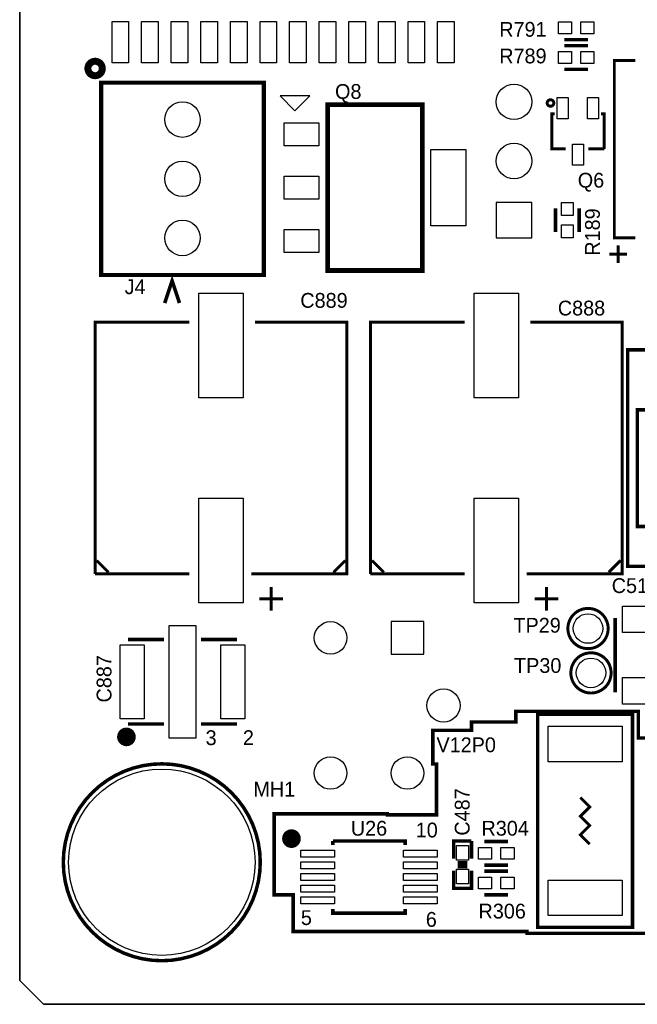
# Model space of a CAD drawing. Extents: x -53 to 531, y -106 to 304.
# Tile 3 of 65: x 0 to 26, y 0 to 42. Entities that reach past the tile are written whole.
import ezdxf
from ezdxf.enums import TextEntityAlignment as Align

# ---------------------------------------------------------------- set-up
doc = ezdxf.new("R2010")
doc.units = 0
for name, color, linetype in [('BOARD_GEOMETRY_OUTLINE', 3, 'CONTINUOUS'), ('BOARD_GEOMETRY_SILKSCREEN_TOP', 1, 'CONTINUOUS'), ('PACKAGE_GEOMETRY_SILKSCREEN_TOP', 4, 'CONTINUOUS'), ('PIN_TOP', 5, 'CONTINUOUS'), ('REF_DES_SILKSCREEN_TOP', 6, 'CONTINUOUS')]:
    doc.layers.add(name, color=color, linetype=linetype)

msp = doc.modelspace()

# ---------------------------------------------------------------- linework, layer by layer
at = {"layer": 'BOARD_GEOMETRY_OUTLINE'}
msp.add_lwpolyline([(177.8, 1.016), (176.784, 0), (175.33874, 0), (1.524, 0), (1.016, 0), (0, 1.016), (0, 2.921), (0, 116.84), (0, 118.364), (1.016, 119.38), (2.54, 119.38), (174.93234, 119.38), (176.784, 119.38), (177.8, 118.364), (177.8, 116.80444), (177.8, 4.445), (177.8, 4.572)], close=True, dxfattribs=at)
for points in [[(0, 116.84), (0, 2.921)], [(0, 2.921), (0, 1.016), (1.016, 0), (1.524, 0)], [(1.524, 0), (175.33874, 0)]]:
    msp.add_lwpolyline(points, dxfattribs=at)
at = {"layer": 'BOARD_GEOMETRY_SILKSCREEN_TOP', "const_width": 0.1524}
for points in [[(45.72, 17.8054), (45.6946, 17.8054), (45.6946, 23.5966), (40.1828, 23.5966), (40.1828, 24.3078), (37.0078, 24.3078), (37.0078, 23.4696), (33.8836, 23.4696), (33.8836, 28.0924), (26.0858, 28.0924), (26.0858, 18.796), (27.8892, 18.796), (27.8892, 17.78)], [(21.7678, 3.048), (27.1018, 3.048), (27.1018, 7.366), (27.4066, 7.366), (27.4066, 11.43), (26.543, 11.43), (26.543, 12.573), (21.2852, 12.573), (21.2852, 12.1158), (19.3802, 12.1158), (19.3802, 11.7602), (17.7292, 11.7602), (17.7292, 10.3124), (17.8816, 10.3124), (17.8816, 8.128), (15.7734, 8.128), (15.7734, 8.1788), (10.922, 8.1788), (10.922, 4.699), (11.7348, 4.699), (11.7348, 3.1242), (21.7678, 3.1242), (21.7678, 3.048)]]:
    msp.add_lwpolyline(points, dxfattribs=at)
at = {"layer": 'PACKAGE_GEOMETRY_SILKSCREEN_TOP'}
for points, const_width in [([(23.368, 41.402), (24.384, 41.402)], 0.1524), ([(23.368, 41.148), (24.384, 41.148)], 0.1524), ([(23.368, 40.132), (24.384, 40.132)], 0.1524), ([(26.416, 32.90316), (25.51303, 32.90316), (25.51303, 40.50284), (26.416, 40.50284)], 0.127), ([(3.4925, 39.5605), (10.4775, 39.5605), (10.4775, 31.3055), (3.4925, 31.3055), (3.4925, 39.5605)], 0.1778), ([(17.272, 38.608), (17.272, 31.496), (13.208, 31.496), (13.208, 38.608), (17.272, 38.608)], 0.2032), ([(23.420578, 36.714938), (22.825202, 36.714938), (22.825202, 38.215062), (22.946614, 38.215062)], 0.127), ([(24.941276, 38.215062), (25.079198, 38.215062), (25.079198, 36.714938)], 0.127), ([(25.079198, 36.714938), (24.395684, 36.714938)], 0.127), ([(22.987, 33.147), (22.987, 34.163)], 0.1524), ([(24.003, 33.147), (24.003, 34.163)], 0.1524), ([(25.6794, 31.815532), (25.6794, 32.577532)], 0.127), ([(25.6794, 31.815532), (25.6794, 32.577532)], 0.127), ([(25.6794, 31.815532), (25.6794, 32.577532)], 0.127), ([(25.2984, 32.196532), (26.0604, 32.196532)], 0.127), ([(25.2984, 32.196532), (26.0604, 32.196532)], 0.127), ([(25.2984, 32.196532), (26.0604, 32.196532)], 0.127), ([(6.858, 30.099), (6.5405, 31.0515), (6.223, 30.099)], 0.1524), ([(3.23596, 18.47596), (3.23596, 29.27604), (7.282688, 29.27604)], 0.127), ([(10.10158, 29.27604), (14.03604, 29.27604), (14.03604, 18.47596), (9.935464, 18.47596)], 0.127), ([(15.04696, 18.47596), (15.04696, 29.27604), (19.093688, 29.27604)], 0.127), ([(21.91258, 29.27604), (25.84704, 29.27604), (25.84704, 18.47596), (21.746464, 18.47596)], 0.127), ([(26.499058, 20.812506), (26.499058, 25.512522), (33.698942, 25.512522), (33.698942, 20.512278), (26.499058, 20.512278), (26.499058, 20.812506)], 0.1524), ([(3.81, 18.542), (3.302, 19.05)], 0.127), ([(13.97, 19.05), (13.462, 18.542)], 0.127), ([(15.621, 18.542), (15.113, 19.05)], 0.127), ([(25.781, 19.05), (25.273, 18.542)], 0.127), ([(7.27329, 18.47596), (3.23596, 18.47596)], 0.127), ([(19.08429, 18.47596), (15.04696, 18.47596)], 0.127), ([(10.795, 17.907), (10.795, 16.891)], 0.127), ([(22.606, 17.907), (22.606, 16.891)], 0.127), ([(10.287, 17.399), (11.303, 17.399)], 0.127), ([(22.098, 17.399), (23.114, 17.399)], 0.127), ([(25.5524, 16.5862), (25.5524, 13.3858)], 0.1524), ([(6.18998, 15.658084), (4.647946, 15.658084)], 0.150114), ([(9.322054, 15.658084), (7.78002, 15.658084)], 0.150114), ([(26.289, 12.446), (26.289, 3.302), (22.225, 3.302), (22.225, 12.446), (26.289, 12.446)], 0.1524), ([(4.647946, 12.027916), (6.18998, 12.027916)], 0.150114), ([(7.78002, 12.027916), (9.322054, 12.027916)], 0.150114), ([(24.057102, 8.873998), (24.456898, 8.473948), (24.057102, 8.073898), (24.456898, 7.674102), (24.057102, 7.274052), (24.456898, 6.874002)], 0.127), ([(16.535908, 6.835902), (16.535908, 7.010908), (13.436092, 7.010908)], 0.150114), ([(13.436092, 7.010908), (13.436092, 6.835902)], 0.150114), ([(18.6182, 6.2484), (18.6182, 7.0104), (19.3802, 7.0104)], 0.1524), ([(19.3802, 7.0104), (19.3802, 6.2484)], 0.1524), ([(19.939, 6.985), (20.955, 6.985)], 0.1524), ([(19.2024, 6.0706), (18.796, 6.0706)], 0.1524), ([(19.2024, 5.9182), (18.796, 5.9182)], 0.1524), ([(19.939, 5.969), (20.955, 5.969)], 0.1524), ([(19.3802, 5.7404), (19.3802, 4.9784), (18.6182, 4.9784), (18.6182, 5.7404)], 0.1524), ([(19.939, 5.715), (20.955, 5.715)], 0.1524), ([(19.939, 4.699), (20.955, 4.699)], 0.1524), ([(13.436092, 4.086098), (13.436092, 3.911092), (16.535908, 3.911092), (16.535908, 4.086098)], 0.150114)]:
    msp.add_lwpolyline(points, dxfattribs=dict(at, const_width=const_width))
for points, const_width in [([(3.545078, 40.16629, 0.999945), (2.92608, 40.166544, 1.000055), (3.545078, 40.16629)], 0.299974), ([(22.915118, 38.685216, 0.999694), (22.63394, 38.68547, 1.000306), (22.915118, 38.685216)], 0.127), ([(25.2476, 16.129, 1), (23.5204, 16.129, 1), (25.2476, 16.129)], 0.127), ([(25.3746, 14.224, 1), (23.6474, 14.224, 1), (25.3746, 14.224)], 0.127), ([(4.779264, 11.478006, 0.999835), (4.379214, 11.47826, 1.000165), (4.779264, 11.478006)], 0.40005), ([(10.321036, 6.096, 1), (1.870964, 6.096, 1), (10.321036, 6.096)], 0.150114), ([(11.860784, 7.110984, 1.000215), (11.459972, 7.11073, 0.999786), (11.860784, 7.110984)], 0.40005)]:
    msp.add_lwpolyline(points, format="xyb", dxfattribs=dict(at, const_width=const_width))
msp.add_lwpolyline([(12.446, 38.989), (11.176, 38.989), (11.811, 38.354)], close=True, dxfattribs=at)
at = {"layer": 'PIN_TOP'}
for points in [[(4.674616, 40.408987), (3.961384, 40.408987), (3.961384, 42.179113), (4.674616, 42.179113)], [(5.944616, 40.408987), (5.231384, 40.408987), (5.231384, 42.179113), (5.944616, 42.179113)], [(7.214616, 40.408987), (6.501384, 40.408987), (6.501384, 42.179113), (7.214616, 42.179113)], [(8.484616, 40.408987), (7.771384, 40.408987), (7.771384, 42.179113), (8.484616, 42.179113)], [(9.754616, 40.408987), (9.041384, 40.408987), (9.041384, 42.179113), (9.754616, 42.179113)], [(11.024616, 40.408987), (10.311384, 40.408987), (10.311384, 42.179113), (11.024616, 42.179113)], [(12.294616, 40.408987), (11.581384, 40.408987), (11.581384, 42.179113), (12.294616, 42.179113)], [(13.564616, 40.408987), (12.851384, 40.408987), (12.851384, 42.179113), (13.564616, 42.179113)], [(14.834616, 40.408987), (14.121384, 40.408987), (14.121384, 42.179113), (14.834616, 42.179113)], [(16.104616, 40.408987), (15.391384, 40.408987), (15.391384, 42.179113), (16.104616, 42.179113)], [(17.374616, 40.408987), (16.661384, 40.408987), (16.661384, 42.179113), (17.374616, 42.179113)], [(18.644616, 40.408987), (17.931384, 40.408987), (17.931384, 42.179113), (18.644616, 42.179113)], [(23.114, 42.164), (23.6728, 42.164), (23.6728, 41.656), (23.114, 41.656)], [(24.0792, 42.164), (24.638, 42.164), (24.638, 41.656), (24.0792, 41.656)], [(23.114, 40.894), (23.6728, 40.894), (23.6728, 40.386), (23.114, 40.386)], [(24.0792, 40.894), (24.638, 40.894), (24.638, 40.386), (24.0792, 40.386)], [(23.537164, 38.009957), (23.067264, 38.009957), (23.067264, 38.920039), (23.537164, 38.920039)], [(24.837136, 38.009957), (24.367236, 38.009957), (24.367236, 38.920039), (24.837136, 38.920039)], [(11.3411, 37.8333), (12.8397, 37.8333), (12.8397, 36.8427), (11.3411, 36.8427)], [(23.71725, 36.920043), (24.18715, 36.920043), (24.18715, 36.009961), (23.71725, 36.009961)], [(17.6403, 36.6903), (19.1389, 36.6903), (19.1389, 33.4137), (17.6403, 33.4137)], [(11.3411, 35.5473), (12.8397, 35.5473), (12.8397, 34.5567), (11.3411, 34.5567)], [(20.447, 32.893), (21.971, 32.893), (21.971, 34.417), (20.447, 34.417)], [(23.241, 33.8582), (23.241, 34.417), (23.749, 34.417), (23.749, 33.8582)], [(23.241, 32.893), (23.241, 33.4518), (23.749, 33.4518), (23.749, 32.893)], [(11.3411, 33.2613), (12.8397, 33.2613), (12.8397, 32.2707), (11.3411, 32.2707)], [(9.58596, 26.025983), (7.68604, 26.025983), (7.68604, 30.526101), (9.58596, 30.526101)], [(21.39696, 26.025983), (19.49704, 26.025983), (19.49704, 30.526101), (21.39696, 30.526101)], [(9.58596, 17.225899), (7.68604, 17.225899), (7.68604, 21.726017), (9.58596, 21.726017)], [(21.39696, 17.225899), (19.49704, 17.225899), (19.49704, 21.726017), (21.39696, 21.726017)], [(27.4701, 17.0942), (27.4701, 15.9512), (25.8699, 15.9512), (25.8699, 17.0942)], [(6.415024, 11.427968), (6.415024, 16.258032), (7.554976, 16.258032), (7.554976, 11.427968)], [(15.937484, 16.425418), (15.937484, 15.028418), (17.334484, 15.028418), (17.334484, 16.425418)], [(4.314952, 12.25296), (4.314952, 15.43304), (5.335016, 15.43304), (5.335016, 12.25296)], [(8.634984, 12.25296), (8.634984, 15.43304), (9.655048, 15.43304), (9.655048, 12.25296)], [(27.4701, 14.0208), (27.4701, 12.8778), (25.8699, 12.8778), (25.8699, 14.0208)], [(22.6695, 11.938), (25.8445, 11.938), (25.8445, 10.414), (22.6695, 10.414)], [(18.7452, 6.8199), (19.2532, 6.8199), (19.2532, 6.1849), (18.7452, 6.1849)], [(12.060936, 6.310884), (12.060936, 6.610858), (13.511022, 6.610858), (13.511022, 6.310884)], [(16.460724, 6.310884), (16.460724, 6.610858), (17.91081, 6.610858), (17.91081, 6.310884)], [(19.685, 6.731), (20.2438, 6.731), (20.2438, 6.223), (19.685, 6.223)], [(20.6502, 6.731), (21.209, 6.731), (21.209, 6.223), (20.6502, 6.223)], [(12.060936, 5.810758), (12.060936, 6.110732), (13.511022, 6.110732), (13.511022, 5.810758)], [(16.460724, 5.810758), (16.460724, 6.110732), (17.91081, 6.110732), (17.91081, 5.810758)], [(12.060936, 5.310886), (12.060936, 5.61086), (13.511022, 5.61086), (13.511022, 5.310886)], [(16.460724, 5.310886), (16.460724, 5.61086), (17.91081, 5.61086), (17.91081, 5.310886)], [(18.7452, 5.8039), (19.2532, 5.8039), (19.2532, 5.1689), (18.7452, 5.1689)], [(12.060936, 4.811014), (12.060936, 5.110988), (13.511022, 5.110988), (13.511022, 4.811014)], [(16.460724, 4.811014), (16.460724, 5.110988), (17.91081, 5.110988), (17.91081, 4.811014)], [(19.685, 5.461), (20.2438, 5.461), (20.2438, 4.953), (19.685, 4.953)], [(20.6502, 5.461), (21.209, 5.461), (21.209, 4.953), (20.6502, 4.953)], [(22.6695, 5.334), (25.8445, 5.334), (25.8445, 3.81), (22.6695, 3.81)], [(12.060936, 4.310888), (12.060936, 4.610862), (13.511022, 4.610862), (13.511022, 4.310888)], [(16.460724, 4.310888), (16.460724, 4.610862), (17.91081, 4.610862), (17.91081, 4.310888)]]:
    msp.add_lwpolyline(points, close=True, dxfattribs=at)
for centre, radius in [((21.209, 38.735), 0.762), ((6.985, 37.973), 0.762), ((21.209, 36.195), 0.762), ((6.985, 35.433), 0.762), ((6.985, 32.893), 0.762), ((24.384, 16.129), 0.635), ((13.336016, 15.726918), 0.6985), ((24.511, 14.224), 0.635), ((18.185892, 12.827), 0.7112), ((13.336016, 9.927082), 0.6985), ((16.635984, 9.927082), 0.6985), ((6.096, 6.096), 3.999992)]:
    msp.add_circle(centre, radius, dxfattribs=at)

# ---------------------------------------------------------------- texts
at = {"layer": 'BOARD_GEOMETRY_SILKSCREEN_TOP', "width": 1.0004}
msp.add_text('V12P0', height=0.635, dxfattribs=at).set_placement((17.8816, 10.8204))
at = {"layer": 'PACKAGE_GEOMETRY_SILKSCREEN_TOP', "width": 1.0004}
for s, p in [('3', (7.9756, 11.1252)), ('2', (9.5758, 11.1252)), ('10', (16.9926, 7.1628)), ('5', (12.065, 3.4036)), ('6', (17.4244, 3.3274))]:
    msp.add_text(s, height=0.635, dxfattribs=at).set_placement(p)
at = {"layer": 'REF_DES_SILKSCREEN_TOP', "width": 1.0004}
for s, p in [('R791', (21.59, 41.529)), ('R789', (21.59, 40.386)), ('Q8', (14.097, 38.862)), ('Q6', (24.511, 35.052)), ('J4', (4.953, 30.48)), ('C514', (26.416, 17.653)), ('TP29', (22.1996, 15.9512)), ('TP30', (22.225, 14.224)), ('MH1', (10.922, 8.9154)), ('U26', (14.986, 7.239)), ('R304', (20.828, 7.239)), ('R306', (20.701, 3.683))]:
    msp.add_text(s, height=0.635, dxfattribs=at).set_placement(p, align=Align.CENTER)
for s, p in [('R189', (24.892, 33.147)), ('C887', (3.937, 13.97))]:
    msp.add_text(s, height=0.635, rotation=90, dxfattribs=at).set_placement(p, align=Align.CENTER)
for s, p in [('C889', (12.0396, 29.8958)), ('C888', (23.0886, 29.5656))]:
    msp.add_text(s, height=0.635, dxfattribs=at).set_placement(p)
msp.add_text('C487', height=0.635, rotation=90, dxfattribs=at).set_placement((19.304, 7.239))

doc.saveas('drawing.dxf')
